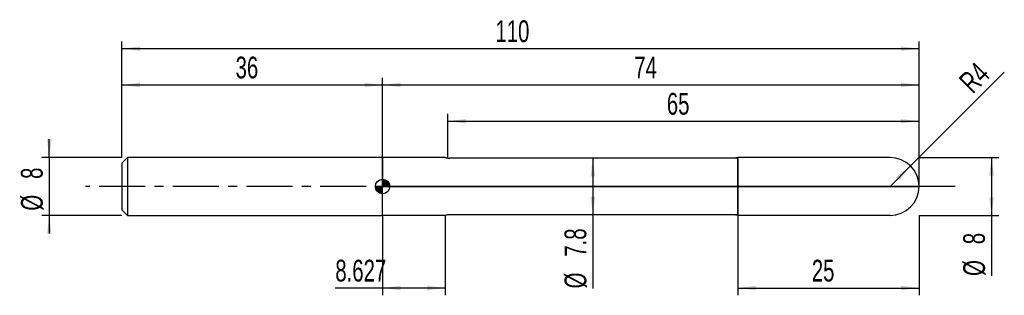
# Model space of a CAD drawing. Extents: x -14 to 122, y -15 to 23.
import ezdxf
from ezdxf.enums import TextEntityAlignment as Align

# ---------------------------------------------------------------- set-up
doc = ezdxf.new("R2010")
doc.units = 0
doc.linetypes.add('CENTER', pattern=[10.16, 6.35, -1.27, 1.27, -1.27])
doc.layers.get('0').update_dxf_attribs({"linetype": 'CONTINUOUS'})
for name, color, linetype in [('1', 4, 'CONTINUOUS'), ('2', 7, 'CONTINUOUS'), ('4', 2, 'CENTER'), ('CUT', 1, 'CONTINUOUS'), ('NOCUT', 7, 'CONTINUOUS'), ('SK1', 4, 'CONTINUOUS'), ('SK2', 7, 'CONTINUOUS'), ('SK4', 2, 'CENTER')]:
    doc.layers.add(name, color=color, linetype=linetype)
doc.dimstyles.new('SLDDIMSTYLE0', dxfattribs={"dimtxt": 3, "dimasz": 2.5, "dimexe": 0, "dimexo": 0.0625, "dimgap": 0.75, "dimtad": 1, "dimrnd": 1e-09, "dimzin": 12, "dimsah": 1, "dimcen": 0.09, "dimazin": 3, "dimtfac": 1, "dimtofl": 0, "dimtmove": 0, "dimatfit": 3})
doc.dimstyles.new('SLDDIMSTYLE1', dxfattribs={"dimtxt": 3, "dimasz": 2.5, "dimexe": 0, "dimexo": 0.0625, "dimgap": 0.75, "dimtad": 1, "dimrnd": 1e-09, "dimzin": 12, "dimsah": 1, "dimcen": 0, "dimazin": 3, "dimtfac": 1, "dimtofl": 0, "dimtmove": 0, "dimatfit": 3})
doc.dimstyles.new('SLDDIMSTYLE2', dxfattribs={"dimtxt": 3, "dimasz": 2.5, "dimexe": 0, "dimexo": 0.0625, "dimgap": 0.75, "dimtad": 1, "dimrnd": 1e-09, "dimzin": 12, "dimsah": 1, "dimcen": 0.09, "dimazin": 3, "dimtfac": 1, "dimtmove": 0, "dimatfit": 3})

# ---------------------------------------------------------------- blocks, each defined once
blk = doc.blocks.new('_D')
at = {"layer": '2'}
for p, q in [((85, -4), (85, -15)), ((110, -4), (110, -15)), ((85, -14), (110, -14))]:
    blk.add_line(p, q, dxfattribs=at)
for points in [[(85, -14), (87.5, -14.31), (87.5, -13.69)], [(110, -14), (107.5, -13.69), (107.5, -14.31)]]:
    blk.add_solid(points, dxfattribs=at)
at = {"layer": '2', "width": 0.7}
blk.add_text('25', height=3, dxfattribs=at).set_placement((95.21, -14), align=Align.BOTTOM_LEFT)
blk = doc.blocks.new('_D_1')
at = {"layer": '2'}
for p, q in [((110, 4), (121, 4)), ((120, 4), (120, -4)), ((110, -4), (121, -4)), ((120, -4), (120, -12.33))]:
    blk.add_line(p, q, dxfattribs=at)
for points in [[(120, 4), (119.69, 1.5), (120.31, 1.5)], [(120, -4), (120.31, -1.5), (119.69, -1.5)]]:
    blk.add_solid(points, dxfattribs=at)
at = {"layer": '2', "width": 0.7}
for s, p in [('8', (119.99, -7.96)), ('%%c', (120, -12.33))]:
    blk.add_text(s, height=3, rotation=90, dxfattribs=at).set_placement(p, align=Align.BOTTOM_LEFT)
blk = doc.blocks.new('_D_2')
at = {"layer": '2'}
for p, q in [((36, -4), (36, -15)), ((44.63, -4), (44.63, -15)), ((36, -14), (29.47, -14)), ((44.63, -14), (36, -14))]:
    blk.add_line(p, q, dxfattribs=at)
for points in [[(36, -14), (38.5, -14.31), (38.5, -13.69)], [(44.63, -14), (42.13, -13.69), (42.13, -14.31)]]:
    blk.add_solid(points, dxfattribs=at)
at = {"layer": '2', "width": 0.7}
blk.add_text('8.627', height=3, rotation=0, dxfattribs=at).set_placement((29.47, -14), align=Align.BOTTOM_LEFT)
blk = doc.blocks.new('_D_3')
at = {"layer": '2'}
for p, q in [((45, 3.9), (45, 10)), ((110, 3.9), (110, 10)), ((45, 9), (110, 9))]:
    blk.add_line(p, q, dxfattribs=at)
for points in [[(45, 9), (47.5, 8.69), (47.5, 9.31)], [(110, 9), (107.5, 9.31), (107.5, 8.69)]]:
    blk.add_solid(points, dxfattribs=at)
at = {"layer": '2', "width": 0.7}
blk.add_text('65', height=3, dxfattribs=at).set_placement((75.21, 9), align=Align.BOTTOM_LEFT)
blk = doc.blocks.new('_D_4')
at = {"layer": '2'}
for p, q in [((85, 3.9), (64, 3.9)), ((65, 3.9), (65, -3.9)), ((85, -3.9), (64, -3.9)), ((65, -3.9), (65, -14.05))]:
    blk.add_line(p, q, dxfattribs=at)
for points in [[(65, 3.9), (64.69, 1.4), (65.31, 1.4)], [(65, -3.9), (65.31, -1.4), (64.69, -1.4)]]:
    blk.add_solid(points, dxfattribs=at)
at = {"layer": '2', "width": 0.7}
for s, p in [('7.8', (64.99, -9.68)), ('%%c', (65, -14.05))]:
    blk.add_text(s, height=3, rotation=90, dxfattribs=at).set_placement(p, align=Align.BOTTOM_LEFT)
blk = doc.blocks.new('_D_5')
at = {"layer": '2'}
for q in [(121.77, 15.77), (106, 0)]:
    blk.add_line((108.83, 2.83), q, dxfattribs=at)
blk.add_solid([(108.83, 2.83), (106.84, 1.28), (107.28, 0.84)], dxfattribs=at)
at = {"layer": '2', "width": 0.7}
blk.add_text('R4', height=3, rotation=45, dxfattribs=at).set_placement((118.06, 12.03), align=Align.BOTTOM_LEFT)
blk = doc.blocks.new('_D_6')
at = {"layer": 'SK2'}
for p, q in [((0, 4), (0, 20)), ((110, 4), (110, 20)), ((0, 19), (110, 19))]:
    blk.add_line(p, q, dxfattribs=at)
for points in [[(0, 19), (2.5, 18.69), (2.5, 19.31)], [(110, 19), (107.5, 19.31), (107.5, 18.69)]]:
    blk.add_solid(points, dxfattribs=at)
at = {"layer": 'SK2', "width": 0.7}
blk.add_text('110', height=3, dxfattribs=at).set_placement((51.56, 19), align=Align.BOTTOM_LEFT)
blk = doc.blocks.new('_D_7')
at = {"layer": 'SK2'}
for p, q in [((0, 4), (0, 15)), ((36, 4), (36, 15)), ((0, 14), (36, 14))]:
    blk.add_line(p, q, dxfattribs=at)
for points in [[(0, 14), (2.5, 13.69), (2.5, 14.31)], [(36, 14), (33.5, 14.31), (33.5, 13.69)]]:
    blk.add_solid(points, dxfattribs=at)
at = {"layer": 'SK2', "width": 0.7}
blk.add_text('36', height=3, rotation=360, dxfattribs=at).set_placement((15.71, 14), align=Align.BOTTOM_LEFT)
blk = doc.blocks.new('_D_8')
at = {"layer": 'SK2'}
for p, q in [((36, 0), (36, 15)), ((110, 0), (110, 15)), ((36, 14), (110, 14))]:
    blk.add_line(p, q, dxfattribs=at)
for points in [[(36, 14), (38.5, 13.69), (38.5, 14.31)], [(110, 14), (107.5, 14.31), (107.5, 13.69)]]:
    blk.add_solid(points, dxfattribs=at)
at = {"layer": 'SK2', "width": 0.7}
blk.add_text('74', height=3, rotation=360, dxfattribs=at).set_placement((70.71, 14), align=Align.BOTTOM_LEFT)
blk = doc.blocks.new('_D_9')
at = {"layer": 'SK2'}
for p, q in [((-10, 4), (-10, 6.5)), ((0, 4), (-11, 4)), ((-10, 4), (-10, -4)), ((0, -4), (-11, -4)), ((-10, -4), (-10, -6.5))]:
    blk.add_line(p, q, dxfattribs=at)
for points in [[(-10, 4), (-9.69, 6.5), (-10.31, 6.5)], [(-10, -4), (-10.31, -6.5), (-9.69, -6.5)]]:
    blk.add_solid(points, dxfattribs=at)
at = {"layer": 'SK2', "width": 0.7}
for s, p in [('8', (-10.01, 1.04)), ('%%c', (-10, -3.33))]:
    blk.add_text(s, height=3, rotation=90, dxfattribs=at).set_placement(p, align=Align.BOTTOM_LEFT)
blk = doc.blocks.new('*U12')
at = {"color": 0, "linetype": 'CONTINUOUS'}
for points in [[(0, 0), (0, 1), (0.2, 0)], [(0.2, 0), (0, 1), (0.2, 0.98)], [(0.2, 0), (0.2, 0.98), (0.38, 0)], [(0.38, 0), (0.2, 0.98), (0.38, 0.92)], [(0.38, 0), (0.38, 0.92), (0.56, 0)], [(0.56, 0), (0.38, 0.92), (0.56, 0.83)], [(0.56, 0), (0.56, 0.83), (0.71, 0)], [(0.71, 0), (0.56, 0.83), (0.71, 0.71)], [(0.71, 0), (0.71, 0.71), (0.83, 0)], [(0.83, 0), (0.71, 0.71), (0.83, 0.56)], [(0.83, 0), (0.83, 0.56), (0.92, 0)], [(0.92, 0), (0.83, 0.56), (0.92, 0.38)], [(0.92, 0), (0.92, 0.38), (0.98, 0)], [(0.98, 0), (0.92, 0.38), (0.98, 0.2)], [(0.98, 0), (0.98, 0.2), (1, 0)]]:
    blk.add_solid(points, dxfattribs=at)
blk = doc.blocks.new('*U13')
at = {"color": 0, "linetype": 'CONTINUOUS'}
for points in [[(-0.98, -0.17), (-1, 0), (-0.98, 0)], [(-0.98, -0.17), (-0.98, 0), (-0.94, -0.34)], [(-0.94, -0.34), (-0.98, 0), (-0.94, 0)], [(-0.94, -0.34), (-0.94, 0), (-0.87, -0.5)], [(-0.87, -0.5), (-0.94, 0), (-0.87, 0)], [(-0.87, -0.5), (-0.87, 0), (-0.77, -0.64)], [(-0.77, -0.64), (-0.87, 0), (-0.77, 0)], [(-0.77, -0.64), (-0.77, 0), (-0.64, -0.77)], [(-0.64, -0.77), (-0.77, 0), (-0.64, 0)], [(-0.64, -0.77), (-0.64, 0), (-0.5, -0.87)], [(-0.5, -0.87), (-0.64, 0), (-0.5, 0)], [(-0.5, -0.87), (-0.5, 0), (-0.34, -0.94)], [(-0.34, -0.94), (-0.5, 0), (-0.34, 0)], [(-0.34, -0.94), (-0.34, 0), (-0.17, -0.98)], [(-0.17, -0.98), (-0.34, 0), (-0.17, 0)], [(-0.17, -0.98), (-0.17, 0), (0, -1)], [(0, -1), (-0.17, 0), (0, 0)]]:
    blk.add_solid(points, dxfattribs=at)
blk = doc.blocks.new('SW_DOWELSYMBOL_0')
at = {"layer": 'SK1', "color": 0}
blk.add_circle((0, 0), 1, dxfattribs=at)
at = {"color": 0, "linetype": 'CONTINUOUS'}
for name in ['*U13', '*U12']:
    blk.add_blockref(name, (0, 0), dxfattribs=at)

msp = doc.modelspace()

# ---------------------------------------------------------------- linework, layer by layer
at = {"layer": '1'}
for p, q in [((44.627, 4), (36, 4)), ((36, 4), (36, 0)), ((44.746, 3.968), (44.627, 4)), ((84.433, 3.9), (45.263, 3.9)), ((85, 4), (84.433, 3.9)), ((106, 4), (85, 4)), ((85, 4), (85, 0)), ((85, 0), (85, 4)), ((36, -4), (36, 0)), ((85, -4), (85, 0)), ((85, 0), (85, -4)), ((44.627, -4), (36, -4)), ((44.746, -3.968), (44.627, -4)), ((84.433, -3.9), (45.263, -3.9)), ((85, -4), (84.433, -3.9)), ((106, -4), (85, -4))]:
    msp.add_line(p, q, dxfattribs=at)
for centre, radius, start, end in [((45.263, 5.9), 2, 254.99993, 270), ((106, 0), 4, 0, 90), ((106, 0), 4, 270, 0), ((45.263, -5.9), 2, 90, 105.00007)]:
    msp.add_arc(centre, radius, start, end, dxfattribs=at)
at = {"layer": '4'}
msp.add_line((110, 0), (36, 0), dxfattribs=at)
at = {"layer": 'CUT'}
for p, q in [((106, 4), (85, 4)), ((85, 4), (85, 0)), ((85, 0), (110, 0))]:
    msp.add_line(p, q, dxfattribs=at)
msp.add_arc((106, 0), 4, 0, 90, dxfattribs=at)
at = {"layer": 'NOCUT'}
for p, q in [((44.627, 4), (36, 4)), ((36, 4), (36, 0)), ((44.746, 3.968), (44.627, 4)), ((84.433, 3.9), (45.263, 3.9)), ((85, 4), (84.433, 3.9)), ((85, 0), (85, 4)), ((36, 0), (85, 0))]:
    msp.add_line(p, q, dxfattribs=at)
msp.add_arc((45.263, 5.9), 2, 254.99993, 270, dxfattribs=at)
at = {"layer": 'SK1'}
for p, q in [((0.8, 4), (0, 3.2)), ((0, 3.2), (0, 0)), ((36, 4), (0.8, 4)), ((0.8, 4), (0.8, -4)), ((0, 0), (0, -3.2)), ((0, -3.2), (0.8, -4)), ((0.8, -4), (36, -4))]:
    msp.add_line(p, q, dxfattribs=at)
msp.add_circle((36, 0), 1, dxfattribs=at)
at = {"layer": 'SK4'}
msp.add_line((115, 0), (-5, 0), dxfattribs=at)

# ---------------------------------------------------------------- block references
at = {"layer": 'SK1'}
msp.add_blockref('SW_DOWELSYMBOL_0', (36, 0), dxfattribs=at)

# ---------------------------------------------------------------- texts
at = {"layer": 'SK2', "width": 0.7}
msp.add_text('AP1', height=0.05, dxfattribs=at).set_placement((36, -0.018), align=Align.BOTTOM_LEFT)

# ---------------------------------------------------------------- dimensions: what is measured, and where the dimension line sits
at = {"layer": '2'}
dim = msp.add_radius_dim(center=(106, 0), mpoint=(108.828, 2.828), dimstyle='SLDDIMSTYLE1', dxfattribs=at)
dim.commit()
dim.dimension.update_dxf_attribs({"geometry": '_D_5', "text_midpoint": (120, 14), "dimtype": 164})
for base, p1, p2, picture, middle in [((110, 9), (45, 3.9), (110, 3.9), '_D_3', (77.5, 9)), ((110, -14), (85, -4), (110, -4), '_D', (97.5, -14))]:
    dim = msp.add_linear_dim(base=base, p1=p1, p2=p2, dimstyle='SLDDIMSTYLE0', dxfattribs=at)
    dim.commit()
    dim.dimension.update_dxf_attribs({"geometry": picture, "text_midpoint": middle, "dimtype": 160})
for base, p1, p2, picture, middle in [((65, -3.9), (85, 3.9), (85, -3.9), '_D_4', (65, -9)), ((120, -4), (110, 4), (110, -4), '_D_1', (120, -9))]:
    dim = msp.add_linear_dim(base=base, p1=p1, p2=p2, angle=90, text='%%c<>', dimstyle='SLDDIMSTYLE0', dxfattribs=at)
    dim.commit()
    dim.dimension.update_dxf_attribs({"geometry": picture, "text_midpoint": middle, "dimtype": 160})
dim = msp.add_linear_dim(base=(36, -14), p1=(44.627, -4), p2=(36, -4), angle=359.99999, dimstyle='SLDDIMSTYLE0', dxfattribs=at)
dim.commit()
dim.dimension.update_dxf_attribs({"geometry": '_D_2', "text_midpoint": (34.627, -14), "dimtype": 160})
at = {"layer": 'SK2'}
dim = msp.add_linear_dim(base=(110, 19), p1=(0, 4), p2=(110, 4), dimstyle='SLDDIMSTYLE0', dxfattribs=at)
dim.commit()
dim.dimension.update_dxf_attribs({"geometry": '_D_6', "text_midpoint": (55, 19), "dimtype": 160})
for base, p1, p2, picture, middle in [((36, 14), (0, 4), (36, 4), '_D_7', (18, 14)), ((110, 14), (36, 0), (110, 0), '_D_8', (73, 14))]:
    dim = msp.add_linear_dim(base=base, p1=p1, p2=p2, angle=360, dimstyle='SLDDIMSTYLE0', dxfattribs=at)
    dim.commit()
    dim.dimension.update_dxf_attribs({"geometry": picture, "text_midpoint": middle, "dimtype": 160})
dim = msp.add_linear_dim(base=(-10, -4), p1=(0, 4), p2=(0, -4), angle=90, text='%%c<>', dimstyle='SLDDIMSTYLE2', dxfattribs=at)
dim.commit()
dim.dimension.update_dxf_attribs({"geometry": '_D_9', "text_midpoint": (-10, 0), "dimtype": 160})

doc.saveas('drawing.dxf')
